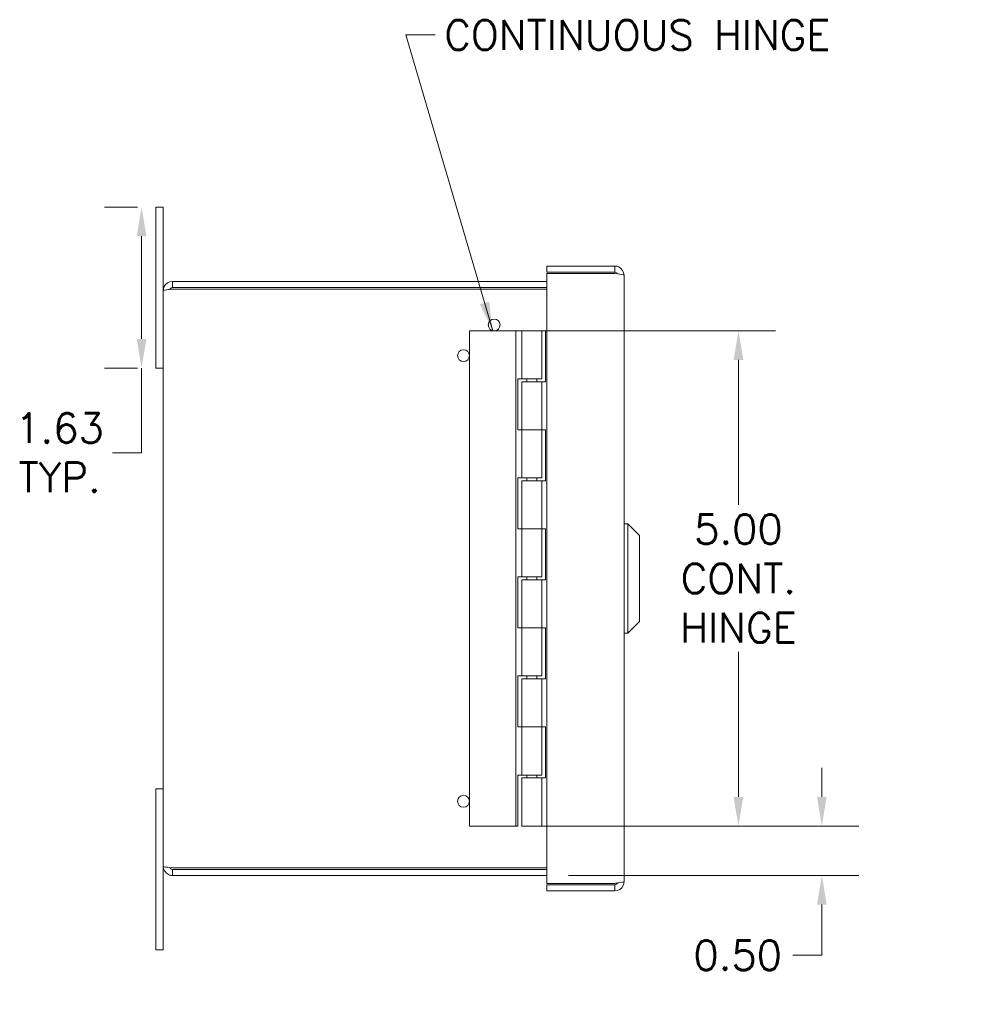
# Model space of a CAD drawing. Header units: inches. Extents: x 1.9 to 47.7, y 2.6 to 30.3.
# Tile 2 of 4: x 1.9 to 11.5, y 14.5 to 24.5. Entities that reach past the tile are written whole.
import ezdxf

# ---------------------------------------------------------------- set-up
doc = ezdxf.new("R2010")
doc.units = ezdxf.units.IN
doc.header["$LTSCALE"] = 2.985075
doc.header["$MEASUREMENT"] = 0
for name, color, linetype, lineweight in [('Dimension (ANSI)', 7, 'Continuous', 5), ('Symbol (ANSI)', 7, 'Continuous', 5), ('Visible (ANSI)', 7, 'Continuous', 5)]:
    doc.layers.add(name, color=color, linetype=linetype, lineweight=lineweight)
doc.styles.add('ROMANS', font='romans.shx')
doc.dimstyles.new('Default (ANSI)', dxfattribs={"dimscale": 2.985075, "dimtxt": 0.1, "dimasz": 0.098425, "dimexe": 0.125, "dimexo": 0.0625, "dimgap": 0.031496, "dimtad": 0, "dimtih": 1, "dimtoh": 1, "dimrnd": 1e-08, "dimzin": 0, "dimdsep": 46, "dimtxsty": 'ROMANS', "dimcen": 0.09, "dimdle": 0.393701, "dimclrd": 256, "dimclre": 256, "dimclrt": 256, "dimadec": 0, "dimazin": 0, "dimtfac": 1, "dimtofl": 0, "dimtmove": 0, "dimatfit": 3, "dimfxl": 1, "dimtolj": 1, "dimtzin": 0, "dimlwd": -1, "dimlwe": -1, "dimarcsym": 0})
doc.dimstyles.new('Default (ANSI)$7', dxfattribs={"dimscale": 2.985075, "dimtxt": 0.1, "dimasz": 0.098425, "dimexe": 0.125, "dimexo": 0.0625, "dimgap": 0.031496, "dimtad": 0, "dimtih": 1, "dimtoh": 1, "dimrnd": 1e-08, "dimzin": 0, "dimdsep": 46, "dimtxsty": 'ROMANS', "dimcen": 0.09, "dimdle": 0.393701, "dimclrd": 256, "dimclre": 256, "dimclrt": 256, "dimadec": 0, "dimazin": 0, "dimtfac": 1, "dimtofl": 0, "dimtmove": 0, "dimatfit": 3, "dimfxl": 1, "dimtolj": 1, "dimtzin": 0, "dimlwd": -1, "dimlwe": -1, "dimarcsym": 0})

# ---------------------------------------------------------------- blocks, each defined once
blk = doc.blocks.new('*D18')
at = {"layer": 'Defpoints', "color": 0, "transparency": 16777216}
for p in [(6.9558, 16.309), (10.0469, 16.309), (7.2986, 15.809)]:
    blk.add_point(p, dxfattribs=at)
at = {"layer": 'Dimension (ANSI)', "transparency": 16777216}
for p, q in [((10.0469, 16.6028), (10.0469, 16.8966)), ((7.1424, 16.309), (10.42, 16.309)), ((7.4851, 15.809), (10.42, 15.809)), ((10.0469, 15.5152), (10.0469, 15.0039)), ((10.0469, 15.0039), (9.7531, 15.0039))]:
    blk.add_line(p, q, dxfattribs=at)
for points in [[(9.9979, 16.6028), (10.0959, 16.6028), (10.0469, 16.309)], [(9.9979, 15.5152), (10.0959, 15.5152), (10.0469, 15.809)]]:
    blk.add_solid(points, dxfattribs=at)
at = {"layer": 'Dimension (ANSI)', "transparency": 16777216, "insert": (8.7493, 15.1531), "char_height": 0.29851, "attachment_point": 1, "style": 'ROMANS'}
blk.add_mtext('\\A1;0.50', dxfattribs=at)
blk = doc.blocks.new('*D19')
at = {"layer": 'Defpoints', "color": 0, "transparency": 16777216}
for p in [(6.9558, 21.309), (6.9558, 16.309), (9.2042, 16.309)]:
    blk.add_point(p, dxfattribs=at)
at = {"layer": 'Dimension (ANSI)', "transparency": 16777216}
for p, q in [((7.1424, 21.309), (9.5773, 21.309)), ((9.2042, 21.0152), (9.2042, 19.5511)), ((9.2042, 16.6028), (9.2042, 18.0668)), ((7.1424, 16.309), (9.5773, 16.309))]:
    blk.add_line(p, q, dxfattribs=at)
for points in [[(9.1552, 21.0152), (9.2532, 21.0152), (9.2042, 21.309)], [(9.1552, 16.6028), (9.2532, 16.6028), (9.2042, 16.309)]]:
    blk.add_solid(points, dxfattribs=at)
at = {"layer": 'Dimension (ANSI)', "transparency": 16777216, "insert": (9.2042, 18.809), "char_height": 0.298507, "attachment_point": 5, "style": 'ROMANS'}
blk.add_mtext('\\A1;\\fromans|b0|i0;\\H0.2985;5.00\\P\\fromans|b0|i0;\\H0.2985;CONT.\\P\\fromans|b0|i0;\\H0.2985;HINGE', dxfattribs=at)
blk = doc.blocks.new('*D29')
at = {"layer": 'Defpoints', "color": 0, "transparency": 16777216}
for p in [(3.1722, 22.559), (3.3168, 22.559), (3.3168, 20.934)]:
    blk.add_point(p, dxfattribs=at)
at = {"layer": 'Dimension (ANSI)', "transparency": 16777216}
for p, q in [((3.1302, 22.559), (2.7991, 22.559)), ((3.1722, 22.2652), (3.1722, 21.2278)), ((3.1302, 20.934), (2.7991, 20.934)), ((3.1722, 20.934), (3.1722, 20.0788)), ((3.1722, 20.0788), (2.8784, 20.0788))]:
    blk.add_line(p, q, dxfattribs=at)
for points in [[(3.1232, 22.2652), (3.2212, 22.2652), (3.1722, 22.559)], [(3.1232, 21.2278), (3.2212, 21.2278), (3.1722, 20.934)]]:
    blk.add_solid(points, dxfattribs=at)
at = {"layer": 'Dimension (ANSI)', "transparency": 16777216, "insert": (2.3436, 20.0788), "char_height": 0.298507, "attachment_point": 5, "style": 'ROMANS'}
blk.add_mtext('\\A1;\\fromans|b0|i0;\\H0.2985;1.63\\P\\fromans|b0|i0;\\H0.2985;TYP.', dxfattribs=at)

msp = doc.modelspace()

# ---------------------------------------------------------------- linework, layer by layer
at = {"layer": 'Visible (ANSI)'}
for p, q in [((3.31681, 22.55899), (3.39181, 22.55899)), ((3.31681, 22.18399), (3.31681, 22.55899)), ((3.39181, 22.55899), (3.39181, 22.18399)), ((3.31681, 22.18399), (3.31681, 20.93399)), ((3.39181, 21.71574), (3.39181, 22.18399)), ((7.95456, 21.96399), (7.26781, 21.96399)), ((7.26781, 21.90199), (7.26781, 21.96399)), ((7.95456, 21.90199), (7.26781, 21.90199)), ((7.26781, 21.88785), (7.95456, 21.88785)), ((7.26781, 15.73013), (7.26781, 21.88785)), ((7.95456, 21.90199), (7.95456, 21.96399)), ((7.26781, 21.80899), (3.48506, 21.80899)), ((3.48506, 21.74699), (3.48506, 21.80899)), ((8.04781, 21.87074), (8.04781, 15.74724)), ((3.39181, 15.90224), (3.39181, 21.71574)), ((3.48506, 21.74699), (7.26781, 21.74699)), ((3.48506, 21.73108), (7.26781, 21.73108)), ((6.95581, 21.30899), (6.48581, 21.30899)), ((6.48581, 16.30899), (6.48581, 21.30899)), ((7.01581, 21.30899), (6.95581, 21.30899)), ((6.95581, 16.30899), (6.95581, 21.30899)), ((7.01581, 21.30899), (7.21581, 21.30899)), ((7.01581, 20.82399), (7.01581, 21.30899)), ((7.21581, 20.82399), (7.21581, 21.30899)), ((7.25581, 21.30899), (7.25581, 20.79399)), ((7.26781, 21.30899), (7.25581, 21.30899)), ((3.31681, 20.93399), (3.39181, 20.93399)), ((6.97581, 20.30899), (6.97581, 20.82399)), ((6.97581, 20.82399), (7.01581, 20.82399)), ((7.21581, 20.82399), (7.01581, 20.82399)), ((7.01581, 20.79399), (7.21581, 20.79399)), ((7.01581, 20.79399), (7.01581, 20.30899)), ((7.06581, 20.82399), (7.06581, 20.79399)), ((7.16581, 20.82399), (7.16581, 20.79399)), ((7.25581, 20.79399), (7.21581, 20.79399)), ((7.21581, 20.79399), (7.21581, 20.30899)), ((7.01581, 20.30899), (6.97581, 20.30899)), ((7.21581, 20.30899), (7.01581, 20.30899)), ((7.01581, 19.82399), (7.01581, 20.30899)), ((7.01581, 20.30899), (7.21581, 20.30899)), ((7.21581, 20.30899), (7.25581, 20.30899)), ((7.21581, 19.82399), (7.21581, 20.30899)), ((7.25581, 20.30899), (7.25581, 19.79399)), ((6.97581, 19.82399), (7.01581, 19.82399)), ((6.97581, 19.30899), (6.97581, 19.82399)), ((7.21581, 19.82399), (7.01581, 19.82399)), ((7.01581, 19.79399), (7.21581, 19.79399)), ((7.01581, 19.79399), (7.01581, 19.30899)), ((7.06581, 19.82399), (7.06581, 19.79399)), ((7.16581, 19.82399), (7.16581, 19.79399)), ((7.25581, 19.79399), (7.21581, 19.79399)), ((7.21581, 19.79399), (7.21581, 19.30899)), ((7.01581, 19.30899), (6.97581, 19.30899)), ((7.21581, 19.30899), (7.01581, 19.30899)), ((7.01581, 19.30899), (7.21581, 19.30899)), ((7.01581, 18.82399), (7.01581, 19.30899)), ((7.21581, 19.30899), (7.25581, 19.30899)), ((7.21581, 18.82399), (7.21581, 19.30899)), ((7.25581, 19.30899), (7.25581, 18.79399)), ((8.08718, 19.36017), (8.04781, 19.36017)), ((8.08718, 19.36017), (8.04781, 19.36017)), ((8.08718, 19.36017), (8.08718, 18.25781)), ((8.20529, 19.24206), (8.08718, 19.36017)), ((8.08718, 19.36017), (8.08718, 18.25781)), ((8.20529, 19.24206), (8.08718, 19.36017)), ((8.20529, 19.24206), (8.20529, 18.37592)), ((8.20529, 19.24206), (8.20529, 18.37592)), ((6.97581, 18.82399), (7.01581, 18.82399)), ((6.97581, 18.30899), (6.97581, 18.82399)), ((7.21581, 18.82399), (7.01581, 18.82399)), ((7.01581, 18.79399), (7.21581, 18.79399)), ((7.01581, 18.79399), (7.01581, 18.30899)), ((7.06581, 18.82399), (7.06581, 18.79399)), ((7.16581, 18.82399), (7.16581, 18.79399)), ((7.25581, 18.79399), (7.21581, 18.79399)), ((7.21581, 18.79399), (7.21581, 18.30899)), ((7.01581, 18.30899), (6.97581, 18.30899)), ((7.21581, 18.30899), (7.01581, 18.30899)), ((7.01581, 18.30899), (7.21581, 18.30899)), ((7.01581, 17.82399), (7.01581, 18.30899)), ((7.21581, 18.30899), (7.25581, 18.30899)), ((7.21581, 17.82399), (7.21581, 18.30899)), ((7.25581, 18.30899), (7.25581, 17.79399)), ((8.20529, 18.37592), (8.08718, 18.25781)), ((8.20529, 18.37592), (8.08718, 18.25781)), ((8.08718, 18.25781), (8.04781, 18.25781)), ((8.08718, 18.25781), (8.04781, 18.25781)), ((6.97581, 17.82399), (7.01581, 17.82399)), ((6.97581, 17.30899), (6.97581, 17.82399)), ((7.21581, 17.82399), (7.01581, 17.82399)), ((7.06581, 17.82399), (7.06581, 17.79399)), ((7.16581, 17.82399), (7.16581, 17.79399)), ((7.01581, 17.79399), (7.21581, 17.79399)), ((7.01581, 17.79399), (7.01581, 17.30899)), ((7.25581, 17.79399), (7.21581, 17.79399)), ((7.21581, 17.79399), (7.21581, 17.30899)), ((7.01581, 17.30899), (6.97581, 17.30899)), ((7.21581, 17.30899), (7.01581, 17.30899)), ((7.01581, 17.30899), (7.21581, 17.30899)), ((7.01581, 16.82399), (7.01581, 17.30899)), ((7.21581, 17.30899), (7.25581, 17.30899)), ((7.21581, 16.82399), (7.21581, 17.30899)), ((7.25581, 17.30899), (7.25581, 16.79399)), ((6.97581, 16.30899), (6.97581, 16.82399)), ((6.97581, 16.82399), (7.01581, 16.82399)), ((7.21581, 16.82399), (7.01581, 16.82399)), ((7.06581, 16.82399), (7.06581, 16.79399)), ((7.16581, 16.82399), (7.16581, 16.79399)), ((7.01581, 16.79399), (7.21581, 16.79399)), ((7.01581, 16.79399), (7.01581, 16.30899)), ((7.25581, 16.79399), (7.21581, 16.79399)), ((7.21581, 16.79399), (7.21581, 16.30899)), ((3.31681, 16.68399), (3.39181, 16.68399)), ((3.31681, 16.68399), (3.31681, 15.43399)), ((6.48581, 16.30899), (6.95581, 16.30899)), ((6.95581, 16.30899), (6.97581, 16.30899)), ((7.21581, 16.30899), (7.01581, 16.30899)), ((7.21581, 16.30899), (7.26781, 16.30899)), ((3.39181, 15.43399), (3.39181, 15.90224)), ((7.26781, 15.8869), (3.48506, 15.8869)), ((3.48506, 15.87099), (7.26781, 15.87099)), ((3.48506, 15.87099), (3.48506, 15.80899)), ((3.48506, 15.80899), (7.26781, 15.80899)), ((7.95456, 15.73013), (7.26781, 15.73013)), ((7.95456, 15.71599), (7.26781, 15.71599)), ((7.26781, 15.71599), (7.26781, 15.65399)), ((7.95456, 15.71599), (7.95456, 15.65399)), ((7.26781, 15.65399), (7.95456, 15.65399)), ((3.31681, 15.05899), (3.31681, 15.43399)), ((3.39181, 15.43399), (3.39181, 15.05899)), ((3.31681, 15.05899), (3.39181, 15.05899))]:
    msp.add_line(p, q, dxfattribs=at)
for centre in [(6.73581, 21.36899), (6.42581, 21.05899), (6.42581, 16.55899)]:
    msp.add_circle(centre, 0.06, dxfattribs=at)
for points, knots in [([(8.04781, 21.87074), (8.04781, 21.90582), (8.02616, 21.94001), (7.99445, 21.95502), (7.98203, 21.9609), (7.9683, 21.96399), (7.95456, 21.96399)], [0, 0, 0, 0, 1.128705, 1.128705, 1.128705, 1.5707963, 1.5707963, 1.5707963, 1.5707963]), ([(7.98239, 21.88434), (7.97751, 21.89378), (7.96794, 21.90094), (7.95728, 21.90187), (7.95637, 21.90195), (7.95547, 21.90199), (7.95456, 21.90199)], [0.4566866, 0.4566866, 0.4566866, 0.4566866, 1.4834748, 1.4834748, 1.4834748, 1.5707963, 1.5707963, 1.5707963, 1.5707963]), ([(7.95456, 21.88785), (7.98964, 21.88375), (8.02383, 21.87965), (8.03884, 21.87555), (8.04472, 21.87395), (8.04781, 21.87234), (8.04781, 21.87074)], [0, 0, 0, 0, 1.128705, 1.128705, 1.128705, 1.5707963, 1.5707963, 1.5707963, 1.5707963]), ([(3.48506, 21.80899), (3.44997, 21.80899), (3.41578, 21.78734), (3.40077, 21.75563), (3.39489, 21.74321), (3.39181, 21.72948), (3.39181, 21.71574)], [0, 0, 0, 0, 1.128705, 1.128705, 1.128705, 1.5707963, 1.5707963, 1.5707963, 1.5707963]), ([(3.39181, 21.71574), (3.39181, 21.71941), (3.41345, 21.72309), (3.44516, 21.72676), (3.45758, 21.7282), (3.47131, 21.72964), (3.48506, 21.73108)], [0, 0, 0, 0, 1.128705, 1.128705, 1.128705, 1.5707963, 1.5707963, 1.5707963, 1.5707963]), ([(3.45651, 21.72787), (3.46112, 21.73803), (3.47113, 21.74589), (3.48233, 21.74687), (3.48324, 21.74695), (3.48415, 21.74699), (3.48506, 21.74699)], [0.4038796, 0.4038796, 0.4038796, 0.4038796, 1.4834748, 1.4834748, 1.4834748, 1.5707963, 1.5707963, 1.5707963, 1.5707963]), ([(3.39181, 15.90224), (3.39181, 15.86715), (3.41345, 15.83296), (3.44516, 15.81795), (3.45758, 15.81207), (3.47131, 15.80899), (3.48506, 15.80899)], [0, 0, 0, 0, 1.128705, 1.128705, 1.128705, 1.5707963, 1.5707963, 1.5707963, 1.5707963]), ([(3.48506, 15.8869), (3.44997, 15.89057), (3.41578, 15.89425), (3.40077, 15.89792), (3.39489, 15.89936), (3.39181, 15.9008), (3.39181, 15.90224)], [0, 0, 0, 0, 1.128705, 1.128705, 1.128705, 1.5707963, 1.5707963, 1.5707963, 1.5707963]), ([(3.45651, 15.89011), (3.46112, 15.87994), (3.47113, 15.87209), (3.48233, 15.87111), (3.48324, 15.87103), (3.48415, 15.87099), (3.48506, 15.87099)], [0.4038796, 0.4038796, 0.4038796, 0.4038796, 1.4834748, 1.4834748, 1.4834748, 1.5707963, 1.5707963, 1.5707963, 1.5707963]), ([(8.04781, 15.74724), (8.04781, 15.74314), (8.02616, 15.73904), (7.99445, 15.73494), (7.98203, 15.73334), (7.9683, 15.73173), (7.95456, 15.73013)], [0, 0, 0, 0, 1.128705, 1.128705, 1.128705, 1.5707963, 1.5707963, 1.5707963, 1.5707963]), ([(7.95456, 15.65399), (7.98964, 15.65399), (8.02383, 15.67563), (8.03884, 15.70734), (8.04472, 15.71976), (8.04781, 15.7335), (8.04781, 15.74724)], [0, 0, 0, 0, 1.128705, 1.128705, 1.128705, 1.5707963, 1.5707963, 1.5707963, 1.5707963]), ([(7.98239, 15.73363), (7.97751, 15.72419), (7.96794, 15.71704), (7.95728, 15.71611), (7.95637, 15.71603), (7.95547, 15.71599), (7.95456, 15.71599)], [0.4566866, 0.4566866, 0.4566866, 0.4566866, 1.4834748, 1.4834748, 1.4834748, 1.5707963, 1.5707963, 1.5707963, 1.5707963])]:
    msp.add_open_spline(points, degree=3, knots=knots, dxfattribs=at)

# ---------------------------------------------------------------- texts
at = {"layer": 'Symbol (ANSI)', "insert": (6.2321, 24.44631), "char_height": 0.2985075, "width": 4.5782274, "attachment_point": 1, "style": 'ROMANS'}
msp.add_mtext('{\\fRomanS|b0|i0;\\H0.2985;CONTINUOUS HINGE}', dxfattribs=at)

# ---------------------------------------------------------------- dimensions: what is measured, and where the dimension line sits
at = {"layer": 'Dimension (ANSI)'}
for base, p1, p2, text, override, picture, middle in [((3.1722141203, 22.5589874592), (3.3168056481, 20.9339874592), (3.3168056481, 22.5589874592), '\\fromans|b0|i0;\\H0.2985;<>\\P\\fromans|b0|i0;\\H0.2985;TYP.', {"dimgap": 0.031496, "dimdec": 2, "dimtol": 0, "dimlim": 0, "dimtp": 0, "dimtm": 0, "dimtdec": 2, "dimatfit": 2}, '*D29', (2.343601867, 20.078820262)), ((9.20419, 16.30899), (6.95581, 21.30899), (6.95581, 16.30899), '\\fromans|b0|i0;\\H0.2985;<>\\P\\fromans|b0|i0;\\H0.2985;CONT.\\P\\fromans|b0|i0;\\H0.2985;HINGE', {"dimgap": 0.031496, "dimdec": 2, "dimtol": 0, "dimlim": 0, "dimtp": 0, "dimtm": 0, "dimtdec": 2, "dimatfit": 1}, '*D19', (9.20419, 18.80899))]:
    dim = msp.add_linear_dim(base=base, p1=p1, p2=p2, angle=90, text=text, dimstyle='Default (ANSI)', override=override, dxfattribs=at)
    dim.commit()
    dim.dimension.update_dxf_attribs({"geometry": picture, "text_midpoint": middle, "dimtype": 160})
dim = msp.add_linear_dim(base=(10.04689, 16.30899), p1=(7.29856, 15.80899), p2=(6.95581, 16.30899), angle=90, dimstyle='Default (ANSI)', override={"dimgap": 0.031496, "dimdec": 2, "dimtol": 0, "dimlim": 0, "dimtp": 0, "dimtm": 0, "dimtdec": 2, "dimatfit": 1}, dxfattribs=at)
dim.commit()
dim.dimension.update_dxf_attribs({"geometry": '*D18', "text_midpoint": (9.20419, 15.00388), "dimtype": 160})

# ---------------------------------------------------------------- leaders
at = {"layer": 'Symbol (ANSI)', "annotation_type": 0, "has_hookline": 1}
for points, hookline_direction, text_width in [([(6.72081, 21.30899), (5.84428, 24.29705), (6.13808, 24.29705)], 0, 4.45789), ([(14.69914, 16.91206), (12.74575, 13.82132), (12.45195, 13.82132)], 1, 3.20584)]:
    msp.add_leader(points, dimstyle='Default (ANSI)$7', override={"dimtad": 0}, dxfattribs=dict(at, hookline_direction=hookline_direction, text_width=text_width))

doc.saveas('drawing.dxf')
